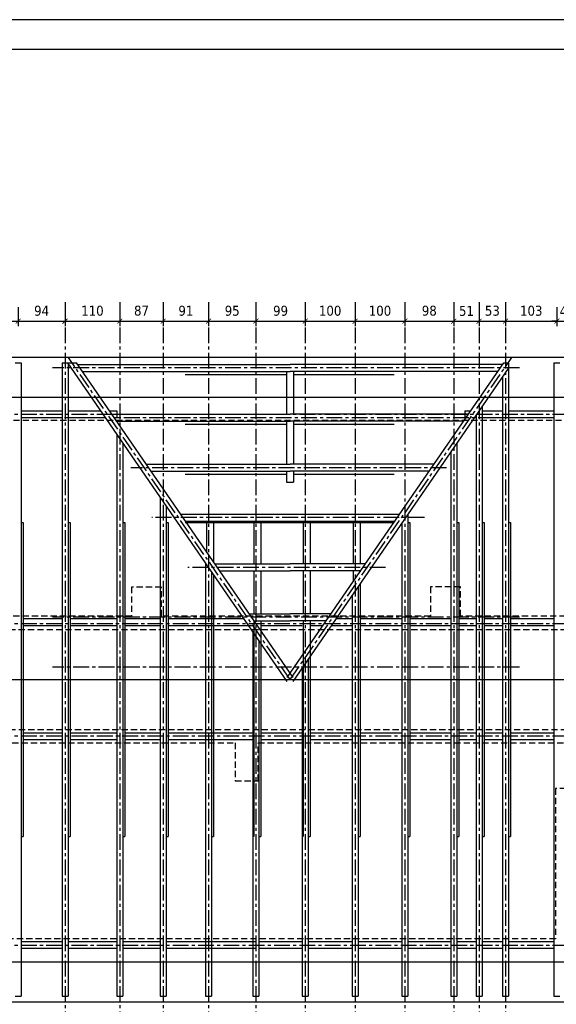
# Model space of a CAD drawing. Header units: millimetres. Extents: x 215282 to 249074, y 9058 to 27069.
# Tile 31 of 51: x 232039 to 233115, y 18228 to 20203. Entities that reach past the tile are written whole.
import ezdxf

# ---------------------------------------------------------------- set-up
doc = ezdxf.new("R2010")
doc.units = ezdxf.units.MM
doc.linetypes.add('CENTER', pattern=[50.8, 31.75, -6.35, 6.35, -6.35])
doc.linetypes.add('DASHED', pattern=[0.75, 0.5, -0.25])
doc.layers.add('01-HM_podstawowa', color=8, linetype='Continuous')
doc.layers.add('02-HM_osie', color=8, linetype='CENTER')
doc.styles.add('HM_standard', font='tahoma.ttf')
doc.dimstyles.new('S100', dxfattribs={"dimscale": 10, "dimtxt": 2, "dimasz": 1, "dimexe": 1, "dimexo": 1, "dimgap": 1, "dimtad": 0, "dimdec": 1, "dimrnd": 0.5, "dimdsep": 46, "dimtxsty": 'HM_standard', "dimblk1": 'ARCHTICK', "dimblk2": 'ARCHTICK', "dimsah": 1, "dimcen": -3, "dimdle": 1, "dimclrt": 256, "dimadec": 0, "dimazin": 0, "dimtfac": 0.8, "dimtdec": 1, "dimtix": 1, "dimtmove": 2, "dimatfit": 3, "dimldrblk": 'ARCHTICK', "dimfxl": 1, "dimtvp": 1, "dimtolj": 1, "dimarcsym": 0})

# ---------------------------------------------------------------- blocks, each defined once
blk = doc.blocks.new('_ARCHTICK')
at = {"color": 0, "linetype": 'ByBlock', "const_width": 0.15}
blk.add_lwpolyline([(-0.5, -0.5), (0.5, 0.5)], dxfattribs=at)
blk = doc.blocks.new('*D235')
at = {"layer": '01-HM_podstawowa', "color": 0, "lineweight": -2, "ltscale": 3, "transparency": 16777216}
for p, q in [((223165, 20196.2), (223165, 20158.1)), ((223265, 20196.2), (223265, 20158.1)), ((223155, 20168.1), (223275, 20168.1))]:
    blk.add_line(p, q, dxfattribs=at)
at = {"layer": 'Defpoints', "color": 0, "transparency": 16777216}
for p in [(223165, 20206.2), (223265, 20206.2), (223265, 20168.1)]:
    blk.add_point(p, dxfattribs=at)
at = {"layer": '01-HM_podstawowa', "color": 0, "lineweight": -2, "ltscale": 3, "transparency": 16777216, "xscale": 10, "yscale": 10, "zscale": 10, "rotation": 180}
blk.add_blockref('_ARCHTICK', (223165, 20168.1), dxfattribs=at)
at = {"layer": '01-HM_podstawowa', "color": 0, "lineweight": -2, "ltscale": 3, "transparency": 16777216, "xscale": 10, "yscale": 10, "zscale": 10}
blk.add_blockref('_ARCHTICK', (223265, 20168.1), dxfattribs=at)
at = {"layer": '01-HM_podstawowa', "ltscale": 3, "transparency": 16777216, "insert": (223215, 20188.9), "char_height": 20, "attachment_point": 5, "style": 'HM_standard'}
blk.add_mtext('\\A1;100', dxfattribs=at)
blk = doc.blocks.new('*D236')
at = {"layer": '01-HM_podstawowa', "color": 0, "lineweight": -2, "ltscale": 3, "transparency": 16777216}
for p, q in [((223265, 20196.2), (223265, 20158.1)), ((223359, 20196.2), (223359, 20158.1)), ((223255, 20168.1), (223369, 20168.1))]:
    blk.add_line(p, q, dxfattribs=at)
at = {"layer": 'Defpoints', "color": 0, "transparency": 16777216}
for p in [(223265, 20206.2), (223359, 20206.2), (223359, 20168.1)]:
    blk.add_point(p, dxfattribs=at)
at = {"layer": '01-HM_podstawowa', "color": 0, "lineweight": -2, "ltscale": 3, "transparency": 16777216, "xscale": 10, "yscale": 10, "zscale": 10, "rotation": 180}
blk.add_blockref('_ARCHTICK', (223265, 20168.1), dxfattribs=at)
at = {"layer": '01-HM_podstawowa', "color": 0, "lineweight": -2, "ltscale": 3, "transparency": 16777216, "xscale": 10, "yscale": 10, "zscale": 10}
blk.add_blockref('_ARCHTICK', (223359, 20168.1), dxfattribs=at)
at = {"layer": '01-HM_podstawowa', "ltscale": 3, "transparency": 16777216, "insert": (223312, 20188.9), "char_height": 20, "attachment_point": 5, "style": 'HM_standard'}
blk.add_mtext('\\A1;94', dxfattribs=at)
blk = doc.blocks.new('*D237')
at = {"layer": '01-HM_podstawowa', "color": 0, "lineweight": -2, "ltscale": 3, "transparency": 16777216}
for p, q in [((223359, 20196.2), (223359, 20158.1)), ((223469, 20196.2), (223469, 20158.1)), ((223349, 20168.1), (223479, 20168.1))]:
    blk.add_line(p, q, dxfattribs=at)
at = {"layer": 'Defpoints', "color": 0, "transparency": 16777216}
for p in [(223359, 20206.2), (223469, 20206.2), (223469, 20168.1)]:
    blk.add_point(p, dxfattribs=at)
at = {"layer": '01-HM_podstawowa', "color": 0, "lineweight": -2, "ltscale": 3, "transparency": 16777216, "xscale": 10, "yscale": 10, "zscale": 10, "rotation": 180}
blk.add_blockref('_ARCHTICK', (223359, 20168.1), dxfattribs=at)
at = {"layer": '01-HM_podstawowa', "color": 0, "lineweight": -2, "ltscale": 3, "transparency": 16777216, "xscale": 10, "yscale": 10, "zscale": 10}
blk.add_blockref('_ARCHTICK', (223469, 20168.1), dxfattribs=at)
at = {"layer": '01-HM_podstawowa', "ltscale": 3, "transparency": 16777216, "insert": (223414, 20188.9), "char_height": 20, "attachment_point": 5, "style": 'HM_standard'}
blk.add_mtext('\\A1;110', dxfattribs=at)
blk = doc.blocks.new('*D238')
at = {"layer": '01-HM_podstawowa', "color": 0, "lineweight": -2, "ltscale": 3, "transparency": 16777216}
for p, q in [((223469, 20196.2), (223469, 20158.1)), ((223556, 20196.2), (223556, 20158.1)), ((223459, 20168.1), (223566, 20168.1))]:
    blk.add_line(p, q, dxfattribs=at)
at = {"layer": 'Defpoints', "color": 0, "transparency": 16777216}
for p in [(223469, 20206.2), (223556, 20206.2), (223556, 20168.1)]:
    blk.add_point(p, dxfattribs=at)
at = {"layer": '01-HM_podstawowa', "color": 0, "lineweight": -2, "ltscale": 3, "transparency": 16777216, "xscale": 10, "yscale": 10, "zscale": 10, "rotation": 180}
blk.add_blockref('_ARCHTICK', (223469, 20168.1), dxfattribs=at)
at = {"layer": '01-HM_podstawowa', "color": 0, "lineweight": -2, "ltscale": 3, "transparency": 16777216, "xscale": 10, "yscale": 10, "zscale": 10}
blk.add_blockref('_ARCHTICK', (223556, 20168.1), dxfattribs=at)
at = {"layer": '01-HM_podstawowa', "ltscale": 3, "transparency": 16777216, "insert": (223512.5, 20189), "char_height": 20, "attachment_point": 5, "style": 'HM_standard'}
blk.add_mtext('\\A1;87', dxfattribs=at)
blk = doc.blocks.new('*D239')
at = {"layer": '01-HM_podstawowa', "color": 0, "lineweight": -2, "ltscale": 3, "transparency": 16777216}
for p, q in [((223556, 20196.2), (223556, 20158.1)), ((223647, 20196.2), (223647, 20158.1)), ((223546, 20168.1), (223657, 20168.1))]:
    blk.add_line(p, q, dxfattribs=at)
at = {"layer": 'Defpoints', "color": 0, "transparency": 16777216}
for p in [(223556, 20206.2), (223647, 20206.2), (223647, 20168.1)]:
    blk.add_point(p, dxfattribs=at)
at = {"layer": '01-HM_podstawowa', "color": 0, "lineweight": -2, "ltscale": 3, "transparency": 16777216, "xscale": 10, "yscale": 10, "zscale": 10, "rotation": 180}
blk.add_blockref('_ARCHTICK', (223556, 20168.1), dxfattribs=at)
at = {"layer": '01-HM_podstawowa', "color": 0, "lineweight": -2, "ltscale": 3, "transparency": 16777216, "xscale": 10, "yscale": 10, "zscale": 10}
blk.add_blockref('_ARCHTICK', (223647, 20168.1), dxfattribs=at)
at = {"layer": '01-HM_podstawowa', "ltscale": 3, "transparency": 16777216, "insert": (223601.5, 20188.9), "char_height": 20, "attachment_point": 5, "style": 'HM_standard'}
blk.add_mtext('\\A1;91', dxfattribs=at)
blk = doc.blocks.new('*D240')
at = {"layer": '01-HM_podstawowa', "color": 0, "lineweight": -2, "ltscale": 3, "transparency": 16777216}
for p, q in [((223647, 20196.2), (223647, 20158.1)), ((223742, 20196.2), (223742, 20158.1)), ((223637, 20168.1), (223752, 20168.1))]:
    blk.add_line(p, q, dxfattribs=at)
at = {"layer": 'Defpoints', "color": 0, "transparency": 16777216}
for p in [(223647, 20206.2), (223742, 20206.2), (223742, 20168.1)]:
    blk.add_point(p, dxfattribs=at)
at = {"layer": '01-HM_podstawowa', "color": 0, "lineweight": -2, "ltscale": 3, "transparency": 16777216, "xscale": 10, "yscale": 10, "zscale": 10, "rotation": 180}
blk.add_blockref('_ARCHTICK', (223647, 20168.1), dxfattribs=at)
at = {"layer": '01-HM_podstawowa', "color": 0, "lineweight": -2, "ltscale": 3, "transparency": 16777216, "xscale": 10, "yscale": 10, "zscale": 10}
blk.add_blockref('_ARCHTICK', (223742, 20168.1), dxfattribs=at)
at = {"layer": '01-HM_podstawowa', "ltscale": 3, "transparency": 16777216, "insert": (223694.5, 20188.9), "char_height": 20, "attachment_point": 5, "style": 'HM_standard'}
blk.add_mtext('\\A1;95', dxfattribs=at)
blk = doc.blocks.new('*D241')
at = {"layer": '01-HM_podstawowa', "color": 0, "lineweight": -2, "ltscale": 3, "transparency": 16777216}
for p, q in [((223742, 20196.2), (223742, 20158.1)), ((223841, 20196.2), (223841, 20158.1)), ((223732, 20168.1), (223851, 20168.1))]:
    blk.add_line(p, q, dxfattribs=at)
at = {"layer": 'Defpoints', "color": 0, "transparency": 16777216}
for p in [(223742, 20206.2), (223841, 20206.2), (223841, 20168.1)]:
    blk.add_point(p, dxfattribs=at)
at = {"layer": '01-HM_podstawowa', "color": 0, "lineweight": -2, "ltscale": 3, "transparency": 16777216, "xscale": 10, "yscale": 10, "zscale": 10, "rotation": 180}
blk.add_blockref('_ARCHTICK', (223742, 20168.1), dxfattribs=at)
at = {"layer": '01-HM_podstawowa', "color": 0, "lineweight": -2, "ltscale": 3, "transparency": 16777216, "xscale": 10, "yscale": 10, "zscale": 10}
blk.add_blockref('_ARCHTICK', (223841, 20168.1), dxfattribs=at)
at = {"layer": '01-HM_podstawowa', "ltscale": 3, "transparency": 16777216, "insert": (223791.5, 20188.9), "char_height": 20, "attachment_point": 5, "style": 'HM_standard'}
blk.add_mtext('\\A1;99', dxfattribs=at)
blk = doc.blocks.new('*D242')
at = {"layer": '01-HM_podstawowa', "color": 0, "lineweight": -2, "ltscale": 3, "transparency": 16777216}
for p, q in [((223841, 20196.2), (223841, 20158.1)), ((223941, 20196.2), (223941, 20158.1)), ((223831, 20168.1), (223951, 20168.1))]:
    blk.add_line(p, q, dxfattribs=at)
at = {"layer": 'Defpoints', "color": 0, "transparency": 16777216}
for p in [(223841, 20206.2), (223941, 20206.2), (223941, 20168.1)]:
    blk.add_point(p, dxfattribs=at)
at = {"layer": '01-HM_podstawowa', "color": 0, "lineweight": -2, "ltscale": 3, "transparency": 16777216, "xscale": 10, "yscale": 10, "zscale": 10, "rotation": 180}
blk.add_blockref('_ARCHTICK', (223841, 20168.1), dxfattribs=at)
at = {"layer": '01-HM_podstawowa', "color": 0, "lineweight": -2, "ltscale": 3, "transparency": 16777216, "xscale": 10, "yscale": 10, "zscale": 10}
blk.add_blockref('_ARCHTICK', (223941, 20168.1), dxfattribs=at)
at = {"layer": '01-HM_podstawowa', "ltscale": 3, "transparency": 16777216, "insert": (223891, 20188.9), "char_height": 20, "attachment_point": 5, "style": 'HM_standard'}
blk.add_mtext('\\A1;100', dxfattribs=at)
blk = doc.blocks.new('*D243')
at = {"layer": '01-HM_podstawowa', "color": 0, "lineweight": -2, "ltscale": 3, "transparency": 16777216}
for p, q in [((223941, 20196.2), (223941, 20158.1)), ((224041, 20196.2), (224041, 20158.1)), ((223931, 20168.1), (224051, 20168.1))]:
    blk.add_line(p, q, dxfattribs=at)
at = {"layer": 'Defpoints', "color": 0, "transparency": 16777216}
for p in [(223941, 20206.2), (224041, 20206.2), (224041, 20168.1)]:
    blk.add_point(p, dxfattribs=at)
at = {"layer": '01-HM_podstawowa', "color": 0, "lineweight": -2, "ltscale": 3, "transparency": 16777216, "xscale": 10, "yscale": 10, "zscale": 10, "rotation": 180}
blk.add_blockref('_ARCHTICK', (223941, 20168.1), dxfattribs=at)
at = {"layer": '01-HM_podstawowa', "color": 0, "lineweight": -2, "ltscale": 3, "transparency": 16777216, "xscale": 10, "yscale": 10, "zscale": 10}
blk.add_blockref('_ARCHTICK', (224041, 20168.1), dxfattribs=at)
at = {"layer": '01-HM_podstawowa', "ltscale": 3, "transparency": 16777216, "insert": (223991, 20188.9), "char_height": 20, "attachment_point": 5, "style": 'HM_standard'}
blk.add_mtext('\\A1;100', dxfattribs=at)
blk = doc.blocks.new('*D244')
at = {"layer": '01-HM_podstawowa', "color": 0, "lineweight": -2, "ltscale": 3, "transparency": 16777216}
for p, q in [((224041, 20196.2), (224041, 20158.1)), ((224139, 20196.2), (224139, 20158.1)), ((224031, 20168.1), (224149, 20168.1))]:
    blk.add_line(p, q, dxfattribs=at)
at = {"layer": 'Defpoints', "color": 0, "transparency": 16777216}
for p in [(224041, 20206.2), (224139, 20206.2), (224139, 20168.1)]:
    blk.add_point(p, dxfattribs=at)
at = {"layer": '01-HM_podstawowa', "color": 0, "lineweight": -2, "ltscale": 3, "transparency": 16777216, "xscale": 10, "yscale": 10, "zscale": 10, "rotation": 180}
blk.add_blockref('_ARCHTICK', (224041, 20168.1), dxfattribs=at)
at = {"layer": '01-HM_podstawowa', "color": 0, "lineweight": -2, "ltscale": 3, "transparency": 16777216, "xscale": 10, "yscale": 10, "zscale": 10}
blk.add_blockref('_ARCHTICK', (224139, 20168.1), dxfattribs=at)
at = {"layer": '01-HM_podstawowa', "ltscale": 3, "transparency": 16777216, "insert": (224090, 20189), "char_height": 20, "attachment_point": 5, "style": 'HM_standard'}
blk.add_mtext('\\A1;98', dxfattribs=at)
blk = doc.blocks.new('*D245')
at = {"layer": '01-HM_podstawowa', "color": 0, "lineweight": -2, "ltscale": 3, "transparency": 16777216}
for p, q in [((224139, 20196.2), (224139, 20158.1)), ((224190, 20196.2), (224190, 20158.1)), ((224129, 20168.1), (224200, 20168.1))]:
    blk.add_line(p, q, dxfattribs=at)
at = {"layer": 'Defpoints', "color": 0, "transparency": 16777216}
for p in [(224139, 20206.2), (224190, 20206.2), (224190, 20168.1)]:
    blk.add_point(p, dxfattribs=at)
at = {"layer": '01-HM_podstawowa', "color": 0, "lineweight": -2, "ltscale": 3, "transparency": 16777216, "xscale": 10, "yscale": 10, "zscale": 10, "rotation": 180}
blk.add_blockref('_ARCHTICK', (224139, 20168.1), dxfattribs=at)
at = {"layer": '01-HM_podstawowa', "color": 0, "lineweight": -2, "ltscale": 3, "transparency": 16777216, "xscale": 10, "yscale": 10, "zscale": 10}
blk.add_blockref('_ARCHTICK', (224190, 20168.1), dxfattribs=at)
at = {"layer": '01-HM_podstawowa', "ltscale": 3, "transparency": 16777216, "insert": (224164.5, 20188.6), "char_height": 20, "attachment_point": 5, "style": 'HM_standard'}
blk.add_mtext('\\A1;51', dxfattribs=at)
blk = doc.blocks.new('*D246')
at = {"layer": '01-HM_podstawowa', "color": 0, "lineweight": -2, "ltscale": 3, "transparency": 16777216}
for p, q in [((224190, 20196.2), (224190, 20158.1)), ((224243, 20196.2), (224243, 20158.1)), ((224180, 20168.1), (224253, 20168.1))]:
    blk.add_line(p, q, dxfattribs=at)
at = {"layer": 'Defpoints', "color": 0, "transparency": 16777216}
for p in [(224190, 20206.2), (224243, 20206.2), (224243, 20168.1)]:
    blk.add_point(p, dxfattribs=at)
at = {"layer": '01-HM_podstawowa', "color": 0, "lineweight": -2, "ltscale": 3, "transparency": 16777216, "xscale": 10, "yscale": 10, "zscale": 10, "rotation": 180}
blk.add_blockref('_ARCHTICK', (224190, 20168.1), dxfattribs=at)
at = {"layer": '01-HM_podstawowa', "color": 0, "lineweight": -2, "ltscale": 3, "transparency": 16777216, "xscale": 10, "yscale": 10, "zscale": 10}
blk.add_blockref('_ARCHTICK', (224243, 20168.1), dxfattribs=at)
at = {"layer": '01-HM_podstawowa', "ltscale": 3, "transparency": 16777216, "insert": (224216.5, 20188.9), "char_height": 20, "attachment_point": 5, "style": 'HM_standard'}
blk.add_mtext('\\A1;53', dxfattribs=at)
blk = doc.blocks.new('*D247')
at = {"layer": '01-HM_podstawowa', "color": 0, "lineweight": -2, "ltscale": 3, "transparency": 16777216}
for p, q in [((224243, 20196.2), (224243, 20158.1)), ((224346, 20196.2), (224346, 20158.1)), ((224233, 20168.1), (224356, 20168.1))]:
    blk.add_line(p, q, dxfattribs=at)
at = {"layer": 'Defpoints', "color": 0, "transparency": 16777216}
for p in [(224243, 20206.2), (224346, 20206.2), (224346, 20168.1)]:
    blk.add_point(p, dxfattribs=at)
at = {"layer": '01-HM_podstawowa', "color": 0, "lineweight": -2, "ltscale": 3, "transparency": 16777216, "xscale": 10, "yscale": 10, "zscale": 10, "rotation": 180}
blk.add_blockref('_ARCHTICK', (224243, 20168.1), dxfattribs=at)
at = {"layer": '01-HM_podstawowa', "color": 0, "lineweight": -2, "ltscale": 3, "transparency": 16777216, "xscale": 10, "yscale": 10, "zscale": 10}
blk.add_blockref('_ARCHTICK', (224346, 20168.1), dxfattribs=at)
at = {"layer": '01-HM_podstawowa', "ltscale": 3, "transparency": 16777216, "insert": (224294.5, 20188.9), "char_height": 20, "attachment_point": 5, "style": 'HM_standard'}
blk.add_mtext('\\A1;103', dxfattribs=at)
blk = doc.blocks.new('*D248')
at = {"layer": '01-HM_podstawowa', "color": 0, "lineweight": -2, "ltscale": 3, "transparency": 16777216}
for p, q in [((224346, 20196.2), (224346, 20158.1)), ((224387, 20196.2), (224387, 20158.1)), ((224336, 20168.1), (224397, 20168.1)), ((224346, 20168.1), (224336, 20168.1)), ((224387, 20168.1), (224397, 20168.1))]:
    blk.add_line(p, q, dxfattribs=at)
at = {"layer": 'Defpoints', "color": 0, "transparency": 16777216}
for p in [(224346, 20206.2), (224387, 20206.2), (224387, 20168.1)]:
    blk.add_point(p, dxfattribs=at)
at = {"layer": '01-HM_podstawowa', "color": 0, "lineweight": -2, "ltscale": 3, "transparency": 16777216, "xscale": 10, "yscale": 10, "zscale": 10}
blk.add_blockref('_ARCHTICK', (224346, 20168.1), dxfattribs=at)
at = {"layer": '01-HM_podstawowa', "color": 0, "lineweight": -2, "ltscale": 3, "transparency": 16777216, "xscale": 10, "yscale": 10, "zscale": 10, "rotation": 180}
blk.add_blockref('_ARCHTICK', (224387, 20168.1), dxfattribs=at)
at = {"layer": '01-HM_podstawowa', "ltscale": 3, "transparency": 16777216, "insert": (224366.5, 20188.1), "char_height": 20, "attachment_point": 5, "style": 'HM_standard'}
blk.add_mtext('\\A1;41', dxfattribs=at)
blk = doc.blocks.new('rokwie')
at = {"layer": '01-HM_podstawowa', "color": 3}
for p, q in [((223259.04, 20084.29), (223271.04, 20084.29)), ((223271.04, 20084.29), (223271.04, 18814.29)), ((223353.04, 20084.29), (223353.04, 18814.29)), ((223353.04, 20084.29), (223365.04, 20084.29)), ((223364.78, 20084.29), (223381.78, 20084.29)), ((223804.94, 19445.32), (223364.78, 20084.29)), ((223365.04, 20084.29), (223365.04, 18814.29)), ((223816.47, 19453.26), (223381.78, 20084.29)), ((223804.94, 19453.26), (224239.63, 20084.29)), ((224239.63, 20084.29), (224249.04, 20084.29)), ((224249.04, 20084.29), (224249.04, 18814.29)), ((224340.04, 20084.29), (224340.04, 18814.29)), ((224340.04, 20084.29), (224352.04, 20084.29)), ((223383.85, 20081.29), (223810.7, 20081.29)), ((223393.49, 20067.29), (223810.7, 20067.29)), ((223803.7, 20067.29), (223803.7, 19981.29)), ((224237.56, 20081.29), (223810.7, 20081.29)), ((224227.92, 20067.29), (223810.7, 20067.29)), ((223816.47, 19445.32), (224249.04, 20073.27)), ((223817.7, 20067.29), (223817.7, 19981.29)), ((223600.15, 20061.48), (223803.7, 20061.48)), ((223817.7, 20061.48), (224019.35, 20061.48)), ((224237.04, 20055.85), (224237.04, 18814.29)), ((223271.04, 19988.11), (223353.04, 19988.11)), ((223365.04, 19988.11), (223431.03, 19988.11)), ((223448.03, 19988.11), (223463.04, 19988.11)), ((223463.04, 19988.11), (223463.04, 19974.29)), ((224161.54, 19988.11), (224173.37, 19988.11)), ((224161.54, 19988.11), (224161.54, 19974.61)), ((224196.04, 19996.33), (224196.04, 18814.29)), ((224196.04, 19988.11), (224237.04, 19988.11)), ((224249.04, 19988.11), (224340.04, 19988.11)), ((223271.04, 19974.61), (223353.04, 19974.61)), ((223365.04, 19974.61), (223440.33, 19974.61)), ((223452.73, 19981.29), (223810.7, 19981.29)), ((223457.33, 19974.61), (223463.04, 19974.61)), ((223462.38, 19967.29), (223810.7, 19967.29)), ((223803.7, 19967.29), (223803.7, 19881.29)), ((224168.67, 19981.29), (223810.7, 19981.29)), ((224159.03, 19967.29), (223810.7, 19967.29)), ((223817.7, 19967.29), (223817.7, 19881.29)), ((224161.54, 19974.61), (224164.07, 19974.61)), ((224181.07, 19974.61), (224184.04, 19974.61)), ((224184.04, 19978.91), (224184.04, 18814.29)), ((224196.04, 19974.61), (224237.04, 19974.61)), ((224249.04, 19974.61), (224340.04, 19974.61)), ((223600.15, 19961.48), (223803.7, 19961.48)), ((223817.7, 19961.48), (224019.35, 19961.48)), ((223463.04, 19941.65), (223463.04, 18814.29)), ((223475.04, 19924.23), (223475.04, 18814.29)), ((224145.04, 19922.3), (224145.04, 18814.29)), ((224133.04, 19904.88), (224133.04, 18814.29)), ((223521.62, 19881.29), (223810.7, 19881.29)), ((223531.26, 19867.29), (223810.7, 19867.29)), ((223803.7, 19867.29), (223803.7, 19845)), ((224099.79, 19881.29), (223810.7, 19881.29)), ((224090.14, 19867.29), (223810.7, 19867.29)), ((223817.7, 19867.29), (223817.7, 19845)), ((223600.15, 19861.48), (223803.7, 19861.48)), ((223817.7, 19861.48), (224019.35, 19861.48)), ((223803.7, 19845), (223817.7, 19845)), ((223550.04, 19815.35), (223550.04, 18814.29)), ((223562.04, 19797.93), (223562.04, 18814.29)), ((223590.5, 19781.29), (224030.9, 19781.29)), ((223600.15, 19767.29), (224021.26, 19767.29)), ((224047.04, 19780.03), (224047.04, 18814.29)), ((223271.04, 19764.29), (223275.04, 19764.29)), ((223275.04, 19764.29), (223275.04, 19134.29)), ((223365.04, 19764.29), (223369.04, 19764.29)), ((223369.04, 19764.29), (223369.04, 19134.29)), ((223475.04, 19764.29), (223479.04, 19764.29)), ((223479.04, 19764.29), (223479.04, 19134.29)), ((223562.04, 19764.29), (223566.04, 19764.29)), ((223566.04, 19764.29), (223566.04, 19134.29)), ((223600.15, 19764.52), (224019.35, 19764.52)), ((223643.04, 19764.52), (223643.04, 19705.02)), ((223657.04, 19764.52), (223657.04, 19684.7)), ((223738.04, 19764.29), (223738.04, 19681.29)), ((223752.04, 19764.29), (223752.04, 19681.29)), ((223837.04, 19764.29), (223837.04, 19681.29)), ((223851.04, 19764.29), (223851.04, 19681.29)), ((223937.04, 19764.29), (223937.04, 19681.29)), ((223951.04, 19764.29), (223951.04, 19681.29)), ((224035.04, 19762.61), (224035.04, 18814.29)), ((224047.04, 19764.29), (224051.04, 19764.29)), ((224051.04, 19764.29), (224051.04, 19134.29)), ((224145.04, 19764.29), (224149.04, 19764.29)), ((224149.04, 19764.29), (224149.04, 19134.29)), ((224196.04, 19764.29), (224200.04, 19764.29)), ((224200.04, 19764.29), (224200.04, 19134.29)), ((224249.04, 19764.29), (224253.04, 19764.29)), ((224253.04, 19764.29), (224253.04, 19134.29)), ((223641.04, 19683.25), (223641.04, 18814.29)), ((223659.39, 19681.29), (223810.7, 19681.29)), ((223962.02, 19681.29), (223810.7, 19681.29)), ((223653.04, 19665.83), (223653.04, 18814.29)), ((223657.04, 19660.02), (223657.04, 19134.29)), ((223669.03, 19667.29), (223810.7, 19667.29)), ((223738.04, 19667.29), (223738.04, 19581.29)), ((223752.04, 19667.29), (223752.04, 19581.29)), ((223952.37, 19667.29), (223810.7, 19667.29)), ((223837.04, 19667.29), (223837.04, 19581.29)), ((223851.04, 19667.29), (223851.04, 19581.29)), ((223937.04, 19667.29), (223937.04, 19645.03)), ((223951.04, 19667.29), (223951.04, 19665.35)), ((223947.04, 19634.86), (223947.04, 18814.29)), ((223951.04, 19640.67), (223951.04, 19134.29)), ((223935.04, 19617.44), (223935.04, 18814.29)), ((223275.04, 19571.55), (223353.04, 19571.55)), ((223369.04, 19571.55), (223463.04, 19571.55)), ((223479.04, 19571.55), (223550.04, 19571.55)), ((223566.04, 19571.55), (223717.98, 19571.55)), ((223728.27, 19581.29), (223810.7, 19581.29)), ((223893.13, 19581.29), (223810.7, 19581.29)), ((223903.43, 19571.55), (223935.04, 19571.55)), ((223951.04, 19571.55), (224035.04, 19571.55)), ((224051.04, 19571.55), (224133.04, 19571.55)), ((224149.04, 19571.55), (224184.04, 19571.55)), ((224200.04, 19571.55), (224237.04, 19571.55)), ((224253.04, 19571.55), (224340.04, 19571.55)), ((223275.04, 19558.03), (223353.04, 19558.03)), ((223369.04, 19558.03), (223463.04, 19558.03)), ((223479.04, 19558.03), (223550.04, 19558.03)), ((223566.04, 19558.03), (223736.04, 19558.03)), ((223737.92, 19567.29), (223810.7, 19567.29)), ((223738.04, 19567.29), (223738.04, 19134.29)), ((223752.04, 19567.29), (223752.04, 19134.29)), ((223752.04, 19558.03), (223835.04, 19558.03)), ((223883.49, 19567.29), (223810.7, 19567.29)), ((223837.04, 19567.29), (223837.04, 19134.29)), ((223851.04, 19567.29), (223851.04, 19134.29)), ((223851.04, 19558.03), (223877.11, 19558.03)), ((223894.11, 19558.03), (223935.04, 19558.03)), ((223951.04, 19558.03), (224035.04, 19558.03)), ((224051.04, 19558.03), (224133.04, 19558.03)), ((224149.04, 19558.03), (224184.04, 19558.03)), ((224200.04, 19558.03), (224237.04, 19558.03)), ((224253.04, 19558.03), (224340.04, 19558.03)), ((223736.04, 19545.34), (223736.04, 18814.29)), ((223748.04, 19527.92), (223748.04, 18814.29)), ((223835.04, 19472.27), (223835.04, 18814.29)), ((223847.04, 19489.69), (223847.04, 18814.29)), ((223259.04, 19449.29), (223271.04, 19449.29)), ((223353.04, 19449.29), (223365.04, 19449.29)), ((223463.04, 19449.29), (223475.04, 19449.29)), ((223550.04, 19449.29), (223562.04, 19449.29)), ((223641.04, 19449.29), (223653.04, 19449.29)), ((223736.04, 19449.29), (223748.04, 19449.29)), ((223835.04, 19449.29), (223847.04, 19449.29)), ((223935.04, 19449.29), (223947.04, 19449.29)), ((224035.04, 19449.29), (224047.04, 19449.29)), ((224133.04, 19449.29), (224145.04, 19449.29)), ((224184.04, 19449.29), (224196.04, 19449.29)), ((224237.04, 19449.29), (224249.04, 19449.29)), ((224340.04, 19449.29), (224352.04, 19449.29)), ((223275.04, 19342.79), (223353.04, 19342.79)), ((223369.04, 19342.79), (223463.04, 19342.79)), ((223479.04, 19342.79), (223550.04, 19342.79)), ((223566.04, 19342.79), (223736.04, 19342.79)), ((223752.04, 19342.79), (223835.04, 19342.79)), ((223851.04, 19342.79), (223935.04, 19342.79)), ((223951.04, 19342.79), (224035.04, 19342.79)), ((224051.04, 19342.79), (224133.04, 19342.79)), ((224149.04, 19342.79), (224184.04, 19342.79)), ((224200.04, 19342.79), (224237.04, 19342.79)), ((224253.04, 19342.79), (224340.04, 19342.79)), ((223275.04, 19329.29), (223353.04, 19329.29)), ((223369.04, 19329.29), (223463.04, 19329.29)), ((223479.04, 19329.29), (223550.04, 19329.29)), ((223566.04, 19329.29), (223736.04, 19329.29)), ((223752.04, 19329.29), (223835.04, 19329.29)), ((223851.04, 19329.29), (223935.04, 19329.29)), ((223951.04, 19329.29), (224035.04, 19329.29)), ((224051.04, 19329.29), (224133.04, 19329.29)), ((224149.04, 19329.29), (224184.04, 19329.29)), ((224200.04, 19329.29), (224237.04, 19329.29)), ((224253.04, 19329.29), (224340.04, 19329.29)), ((223271.04, 19134.29), (223275.04, 19134.29)), ((223365.04, 19134.29), (223369.04, 19134.29)), ((223475.04, 19134.29), (223479.04, 19134.29)), ((223562.04, 19134.29), (223566.04, 19134.29)), ((223653.04, 19134.29), (223657.04, 19134.29)), ((223748.04, 19134.29), (223752.04, 19134.29)), ((223847.04, 19134.29), (223851.04, 19134.29)), ((223947.04, 19134.29), (223951.04, 19134.29)), ((224047.04, 19134.29), (224051.04, 19134.29)), ((224145.04, 19134.29), (224149.04, 19134.29)), ((224196.04, 19134.29), (224200.04, 19134.29)), ((224249.04, 19134.29), (224253.04, 19134.29)), ((223271.04, 18923.97), (223353.04, 18923.97)), ((223365.04, 18923.97), (223463.04, 18923.97)), ((223475.04, 18923.97), (223550.04, 18923.97)), ((223562.04, 18923.97), (223742.04, 18923.97)), ((223748.04, 18923.97), (223835.04, 18923.97)), ((223847.04, 18923.97), (223935.04, 18923.97)), ((223947.04, 18923.97), (224035.04, 18923.97)), ((224047.04, 18923.97), (224133.04, 18923.97)), ((224145.04, 18923.97), (224184.04, 18923.97)), ((224196.04, 18923.97), (224237.04, 18923.97)), ((224249.04, 18923.97), (224340.04, 18923.97)), ((223271.04, 18910.47), (223353.04, 18910.47)), ((223365.04, 18910.47), (223463.04, 18910.47)), ((223475.04, 18910.47), (223550.04, 18910.47)), ((223562.04, 18910.47), (223742.04, 18910.47)), ((223748.04, 18910.47), (223835.04, 18910.47)), ((223847.04, 18910.47), (223935.04, 18910.47)), ((223947.04, 18910.47), (224035.04, 18910.47)), ((224047.04, 18910.47), (224133.04, 18910.47)), ((224145.04, 18910.47), (224184.04, 18910.47)), ((224196.04, 18910.47), (224237.04, 18910.47)), ((224249.04, 18910.47), (224340.04, 18910.47)), ((223259.04, 18814.29), (223271.04, 18814.29)), ((223353.04, 18814.29), (223365.04, 18814.29)), ((223463.04, 18814.29), (223475.04, 18814.29)), ((223550.04, 18814.29), (223562.04, 18814.29)), ((223641.04, 18814.29), (223653.04, 18814.29)), ((223736.04, 18814.29), (223748.04, 18814.29)), ((223835.04, 18814.29), (223847.04, 18814.29)), ((223935.04, 18814.29), (223947.04, 18814.29)), ((224035.04, 18814.29), (224047.04, 18814.29)), ((224133.04, 18814.29), (224145.04, 18814.29)), ((224184.04, 18814.29), (224196.04, 18814.29)), ((224237.04, 18814.29), (224249.04, 18814.29)), ((224340.04, 18814.29), (224352.04, 18814.29))]:
    blk.add_line(p, q, dxfattribs=at)
at = {"layer": '02-HM_osie'}
for p, q in [((223359.04, 20206.24), (223359.04, 18680.48)), ((223469.04, 20206.24), (223469.04, 18680.48)), ((223556.04, 20206.24), (223556.04, 18680.48)), ((223647.04, 20206.24), (223647.04, 18680.48)), ((223742.04, 20206.24), (223742.04, 18680.48)), ((223841.04, 20206.24), (223841.04, 18680.48)), ((223941.04, 20206.24), (223941.04, 18680.48)), ((224041.04, 20206.24), (224041.04, 18680.48)), ((224139.04, 20206.24), (224139.04, 18680.48)), ((224190.04, 20206.24), (224190.04, 18680.48)), ((224243.04, 20206.24), (224243.04, 18680.48)), ((223810.7, 19449.29), (223365.7, 20095.29)), ((223810.7, 19449.29), (224255.7, 20095.29)), ((224270.88, 20074.29), (223334.18, 20074.29)), ((223440.55, 19974.29), (223334.18, 19974.29)), ((224270.88, 19974.29), (223457.55, 19974.29)), ((224124.21, 19874.29), (223491.24, 19874.29)), ((224080.53, 19774.29), (223533.06, 19774.29)), ((224002.08, 19674.29), (223605.25, 19674.29)), ((224270.88, 19574.29), (223334.18, 19574.29)), ((224270.88, 19474.29), (223334.18, 19474.29))]:
    blk.add_line(p, q, dxfattribs=at)
at = {"layer": '01-HM_podstawowa', "color": 1, "ltscale": 3}
for base, p1, p2, picture, middle in [((223265.04, 20168.07), (223165.04, 20206.24), (223265.04, 20206.24), '*D235', (223215.04, 20188.89)), ((223359.04, 20168.07), (223265.04, 20206.24), (223359.04, 20206.24), '*D236', (223312.04, 20188.86)), ((223469.04, 20168.07), (223359.04, 20206.24), (223469.04, 20206.24), '*D237', (223414.04, 20188.89)), ((223556.04, 20168.07), (223469.04, 20206.24), (223556.04, 20206.24), '*D238', (223512.54, 20188.98)), ((223647.04, 20168.07), (223556.04, 20206.24), (223647.04, 20206.24), '*D239', (223601.54, 20188.86)), ((223742.04, 20168.07), (223647.04, 20206.24), (223742.04, 20206.24), '*D240', (223694.54, 20188.89)), ((223841.04, 20168.07), (223742.04, 20206.24), (223841.04, 20206.24), '*D241', (223791.54, 20188.86)), ((223941.04, 20168.07), (223841.04, 20206.24), (223941.04, 20206.24), '*D242', (223891.04, 20188.89)), ((224041.04, 20168.07), (223941.04, 20206.24), (224041.04, 20206.24), '*D243', (223991.04, 20188.89)), ((224139.04, 20168.07), (224041.04, 20206.24), (224139.04, 20206.24), '*D244', (224090.04, 20188.98)), ((224190.04, 20168.07), (224139.04, 20206.24), (224190.04, 20206.24), '*D245', (224164.54, 20188.55)), ((224243.04, 20168.07), (224190.04, 20206.24), (224243.04, 20206.24), '*D246', (224216.54, 20188.9)), ((224346.04, 20168.07), (224243.04, 20206.24), (224346.04, 20206.24), '*D247', (224294.54, 20188.9)), ((224387.04, 20168.07), (224346.04, 20206.24), (224387.04, 20206.24), '*D248', (224366.54, 20188.13))]:
    dim = blk.add_linear_dim(base=base, p1=p1, p2=p2, dimstyle='S100', dxfattribs=at)
    dim.commit()
    dim.dimension.update_dxf_attribs({"geometry": picture, "text_midpoint": middle})

msp = doc.modelspace()

# ---------------------------------------------------------------- linework, layer by layer
at = {"layer": '01-HM_podstawowa', "color": 1, "ltscale": 3}
msp.add_line((229935.63, 18879.17), (234681.22, 18879.17), dxfattribs=at)
at = {"layer": '01-HM_podstawowa', "ltscale": 3}
for points in [[(229482.37, 17232.64), (235482.37, 17232.64), (235482.37, 20202.64), (229482.37, 20202.64)], [(229732.37, 17292.64), (235422.37, 17292.64), (235422.37, 20142.64), (229732.37, 20142.64)]]:
    msp.add_lwpolyline(points, close=True, dxfattribs=at)
at = {"layer": '01-HM_podstawowa', "color": 1, "ltscale": 3}
for points in [[(231047.22, 19525.17), (230055.22, 19525.17), (230055.22, 18233.17), (235107.22, 18233.17), (235107.22, 19525.17), (234115.22, 19525.17)], [(233747.22, 19525.17), (231415.22, 19525.17)]]:
    msp.add_lwpolyline(points, dxfattribs=at)
msp.add_lwpolyline([(230135.22, 18313.17), (235027.22, 18313.17), (235027.22, 19445.17), (230135.22, 19445.17)], close=True, dxfattribs=at)
at = {"layer": '01-HM_podstawowa', "color": 3, "linetype": 'DASHED', "ltscale": 25}
for points in [[(230217.97, 18979.27), (230217.97, 18779.27), (234955.97, 18779.27), (234955.97, 18979.27), (234044.97, 18979.27), (234044.97, 19428.27), (233773.97, 19428.27), (233773.97, 18979.27), (231398.97, 18979.27), (231398.97, 19428.27), (231125.97, 19428.27), (231125.97, 18979.27), (230217.97, 18979.27)], [(231425.97, 19006.27), (231425.97, 19399.27), (233733.97, 19399.27), (233733.97, 19006.27), (232922.97, 19006.27), (232922.97, 19065.27), (232862.97, 19065.27), (232862.97, 19006.27), (232322.97, 19006.27), (232322.97, 19064.77), (232262.97, 19064.77), (232262.97, 19006.27), (231722.97, 19006.27), (231722.97, 19065.77), (231662.97, 19065.77), (231662.97, 19006.27), (231425.97, 19006.27)], [(234955.97, 18359.27), (233153.97, 18359.27), (233153.97, 18660.77), (233113.97, 18660.77), (233113.97, 18359.27), (231806.97, 18359.27), (231806.97, 18682.77), (231760.97, 18682.77), (231760.97, 18359.27), (230217.97, 18359.27), (230217.97, 18752.27), (231068.97, 18752.27), (231104.66, 18752.27), (232470.97, 18752.27), (232470.97, 18676.27), (232516.97, 18676.27), (232516.97, 18752.27), (234396.97, 18752.28), (234406.97, 18752.28), (234406.97, 18605.28), (234453.97, 18605.28), (234453.97, 18752.28), (234955.97, 18752.27), (234955.97, 18359.27)]]:
    msp.add_lwpolyline(points, dxfattribs=at)
at = {"layer": '02-HM_osie', "color": 1}
for p, q in [((229856.64, 19411.67), (235408.83, 19411.67)), ((229856.64, 18991.67), (235408.83, 18991.67)), ((229856.64, 18766.67), (235408.83, 18766.67)), ((229856.64, 18346.67), (235408.83, 18346.67))]:
    msp.add_line(p, q, dxfattribs=at)

# ---------------------------------------------------------------- block references
at = {"layer": '01-HM_podstawowa', "color": 1, "ltscale": 3}
msp.add_blockref('rokwie', (8770.51, -570.12), dxfattribs=at)

doc.saveas('drawing.dxf')
